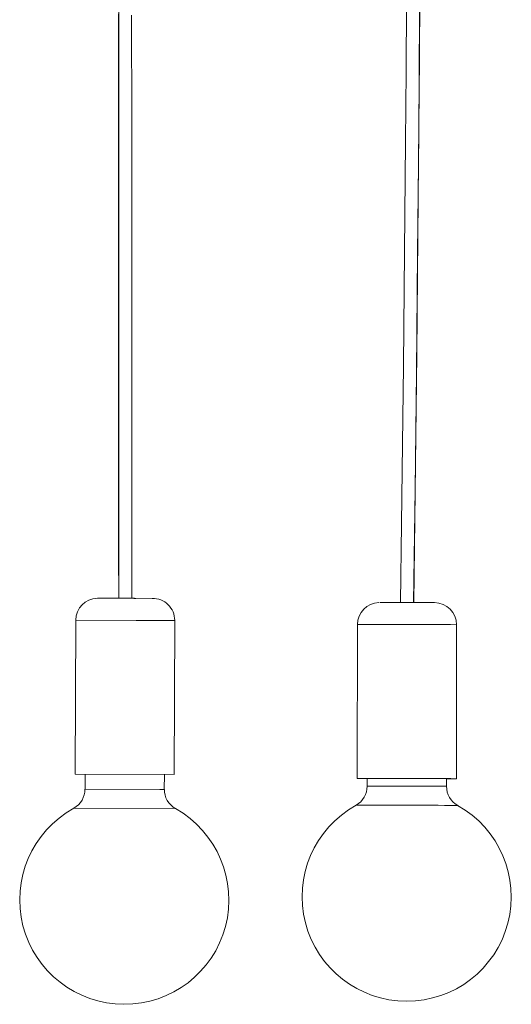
# Model space of a CAD drawing. Header units: millimetres. Extents: x -976 to 763, y -1259 to 2425.
# Tile 2 of 7: x -22 to 201, y -1253 to -806. Entities that reach past the tile are written whole.
import ezdxf

# ---------------------------------------------------------------- set-up
doc = ezdxf.new("R2010")
doc.units = ezdxf.units.MM

msp = doc.modelspace()

# ---------------------------------------------------------------- linework, layer by layer
at = {"color": 7, "linetype": 'Continuous', "lineweight": 15}
for p, q in [((23.04, -1068.51), (13.57, -1068.49)), ((13.57, -1068.49), (38.57, -1068.57)), ((38.25, -1068.57), (29.02, -1068.53)), ((3.54, -1078.46), (3.31, -1148.46)), ((48.3, -1148.6), (48.53, -1078.6)), ((131.48, -1080.46), (131.39, -1150.46)), ((176.39, -1150.52), (176.48, -1080.52)), ((3.31, -1148.46), (48.3, -1148.6)), ((7.81, -1148.48), (7.78, -1155.24)), ((43.78, -1155.36), (43.8, -1148.6)), ((131.95, -1150.48), (135.89, -1150.51)), ((132.93, -1150.48), (135.89, -1150.5)), ((135.89, -1150.43), (135.89, -1153.88)), ((171.89, -1153.93), (171.89, -1150.47))]:
    msp.add_line(p, q, dxfattribs=at)
at = {"color": 8, "linetype": 'Continuous', "lineweight": 15}
for p, q in [((13.57, -1068.49), (13.57, -1068.49)), ((3.54, -1078.46), (31.04, -1078.56)), ((31.04, -1078.56), (48.53, -1078.6)), ((7.78, -1155.24), (41.67, -1155.35)), ((41.67, -1155.35), (43.78, -1155.36)), ((2.62, -1163.96), (48.88, -1164.11))]:
    msp.add_line(p, q, dxfattribs=at)
at = {"color": 7, "linetype": 'Continuous', "lineweight": 15, "flags": 128}
for points in [[(153.92, -776.31), (153.78, -797.95), (153.57, -829.02), (153.32, -861.1), (153.03, -894.17), (152.71, -928.14), (152.34, -962.95), (151.94, -998.51), (151.49, -1034.73), (151, -1070.5)], [(156.93, -1070.46), (157.62, -1019.04), (158.25, -965.73), (158.81, -911.81), (159.29, -857.52), (159.7, -803.13), (159.85, -779.43)], [(157, -1070.5), (157.51, -1032.65), (157.98, -994.66), (158.4, -957.66), (158.76, -921.76), (159.09, -887.08), (159.37, -853.69), (159.6, -823.44), (159.8, -794.44), (159.89, -779.45)], [(22.94, -802.87), (22.95, -808.08), (22.95, -810.67), (22.95, -812.91), (22.95, -814.78), (22.95, -816.3), (22.95, -817.5), (22.95, -819.29), (22.95, -822.11), (22.96, -825.94), (22.96, -831.53), (22.96, -838.43), (22.97, -846.65), (22.97, -856.18), (22.98, -867.02), (22.98, -879.17), (22.99, -892.62), (22.99, -907.36), (23, -921.65), (23.01, -936.97), (23.01, -953.28), (23.02, -970.59), (23.03, -988.86), (23.04, -1007.73), (23.05, -1027.49), (23.05, -1048.09), (23.06, -1068.52)], [(29.06, -1068.54), (29.05, -1046.61), (29.04, -1024.65), (29.03, -1003.73), (29.02, -983.86), (29.02, -965.09), (29.01, -947.44), (29, -930.93), (29, -915.58), (28.99, -901.4), (28.98, -888.41), (28.98, -876.61), (28.97, -866), (28.97, -856.6), (28.97, -848.4), (28.96, -841.41), (28.96, -835.62), (28.96, -831.92), (28.96, -828.96), (28.95, -826.6), (28.95, -824.14), (28.95, -821.53), (28.95, -818.76), (28.95, -811.61), (28.94, -803.59)], [(23.04, -1068.52), (22.53, -1068.52), (21.81, -1068.52), (21.4, -1068.52), (21.34, -1068.52), (21.62, -1068.52), (22.24, -1068.52), (23.14, -1068.52), (24.26, -1068.53), (25.51, -1068.53), (26.81, -1068.54), (28.04, -1068.54), (29.14, -1068.54), (30, -1068.55), (30.57, -1068.55), (30.81, -1068.55), (30.7, -1068.55), (30.7, -1068.55)], [(30.7, -1068.55), (30.24, -1068.54), (29.48, -1068.54), (29.12, -1068.54)], [(171.89, -1150.55), (173.31, -1150.55), (174.58, -1150.54), (175.52, -1150.53), (176.13, -1150.53), (176.38, -1150.52), (176.28, -1150.51), (175.83, -1150.5), (175.03, -1150.49), (173.89, -1150.48), (172.44, -1150.47), (170.7, -1150.46), (168.69, -1150.45), (166.45, -1150.45), (164.02, -1150.44), (161.42, -1150.43), (158.7, -1150.43), (155.91, -1150.42), (153.08, -1150.42), (150.27, -1150.42), (147.52, -1150.41), (144.86, -1150.41), (142.35, -1150.42), (140.02, -1150.42), (137.91, -1150.42), (136.05, -1150.42), (134.47, -1150.43), (133.2, -1150.44), (132.26, -1150.44), (131.65, -1150.45), (131.4, -1150.46), (131.5, -1150.47), (131.95, -1150.48), (131.95, -1150.48)], [(171.89, -1150.55), (172.95, -1150.54), (174.07, -1150.54), (174.85, -1150.53), (175.29, -1150.52), (175.38, -1150.51), (175.11, -1150.5), (174.5, -1150.5), (173.55, -1150.49), (172.28, -1150.48), (170.7, -1150.47), (168.85, -1150.46), (166.75, -1150.45), (164.44, -1150.44), (161.96, -1150.44), (159.34, -1150.43), (156.64, -1150.43), (153.89, -1150.42), (151.14, -1150.42), (148.44, -1150.42), (145.82, -1150.42), (143.34, -1150.42), (141.03, -1150.42), (138.93, -1150.42), (137.08, -1150.43), (135.5, -1150.43), (134.23, -1150.44), (133.28, -1150.44), (132.67, -1150.45), (132.4, -1150.46), (132.49, -1150.47), (132.93, -1150.48), (132.93, -1150.48)]]:
    msp.add_lwpolyline(points, dxfattribs=at)
at = {"color": 8, "linetype": 'Continuous', "lineweight": 15, "flags": 128}
for points in [[(23.14, -1068.52), (23.12, -1017.06), (23.11, -963.75), (23.1, -909.83), (23.08, -855.54), (23.06, -801.15)], [(38.57, -1068.57), (38.55, -1068.57), (38.25, -1068.57)]]:
    msp.add_lwpolyline(points, dxfattribs=at)
at = {"color": 7, "linetype": 'Continuous', "lineweight": 15}
for centre, radius, start, end in [((13.52, -1078.47), 9.98, 90.7969, 179.9336), ((38.5, -1078.57), 10.01, 359.7777, 91.2722), ((141.45, -1080.4), 9.93, 91.6882, 180.3194), ((151.9, -2901.38), 1830.93, 89.54933, 90.32355), ((166.45, -1080.52), 10.02, 359.9525, 89.8828), ((125.9, -1153.88), 9.98, 299.637, 359.9569), ((181.63, -1154.1), 9.71, 179.0264, 241.4775), ((-2.03, -1155.34), 9.78, 298.868, 0.6101), ((53.54, -1155.54), 9.73, 178.9781, 240.6206), ((153.8, -1204.15), 47.48, 118.8939, 269.9592), ((153.84, -1204.14), 47.48, 269.9079, 60.857), ((25.62, -1205.52), 47.5, 118.9525, 269.8117), ((25.62, -1205.52), 47.5, 269.8117, 60.671)]:
    msp.add_arc(centre, radius, start, end, dxfattribs=at)
at = {"color": 8, "linetype": 'Continuous', "lineweight": 15}
for centre, radius, start, end in [((150.61, -3838.35), 2757.96, 89.46273, 90.39761), ((151.13, -3417.54), 2263.71, 89.47455, 90.38574), ((145.28, -2854.77), 1692.23, 89.7307, 90.49202), ((156.66, -3171.66), 2009.1, 89.41985, 90.09787)]:
    msp.add_arc(centre, radius, start, end, dxfattribs=at)

doc.saveas('drawing.dxf')
